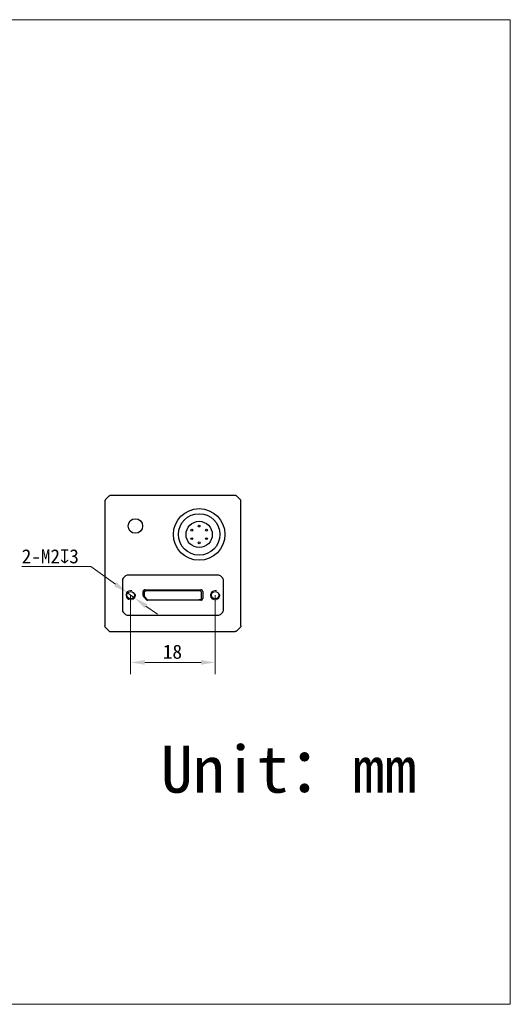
# Model space of a CAD drawing. Header units: millimetres. Extents: x 792 to 1089, y 318 to 528.
# Tile 2 of 2: x 985 to 1089, y 318 to 528. Entities that reach past the tile are written whole.
import ezdxf

# ---------------------------------------------------------------- set-up
doc = ezdxf.new("R2010")
doc.units = ezdxf.units.MM
doc.header["$LTSCALE"] = 16.335
doc.header["$PDMODE"] = 3
doc.header["$PDSIZE"] = 8
doc.layers.get('0').update_dxf_attribs({"linetype": 'CONTINUOUS'})
doc.layers.get('Defpoints').update_dxf_attribs({"linetype": 'CONTINUOUS'})
for name, color, linetype in [('51__DRAFT_DIMS', 7, 'CONTINUOUS'), ('ASM_DXF_FORMAT', 7, 'CONTINUOUS'), ('D-01-35-26-0DXF_CONTINUOUS_LINE', 7, 'CONTINUOUS'), ('D-01-36-26-0DXF_CONTINUOUS_LINE', 7, 'CONTINUOUS'), ('HR10A-7R-6PBDXF_CONTINUOUS_LINE', 7, 'CONTINUOUS')]:
    doc.layers.add(name, color=color, linetype=linetype)
doc.styles.get("Standard").update_dxf_attribs({"font": 'simfang.ttf'})
doc.dimstyles.new('DIMSTYLE_1$0', dxfattribs={"dimtxt": 3, "dimasz": 3, "dimexe": 2.5, "dimexo": 0, "dimgap": 0.75, "dimtad": 1, "dimdsep": 46, "dimtxsty": 'STANDARD', "dimblk": '_FILLED', "dimcen": 0.09, "dimclrd": 8, "dimclre": 8, "dimclrt": 7, "dimadec": 0, "dimazin": 0, "dimtp": 0.001, "dimtm": 0.001, "dimtfac": 1, "dimtofl": 0, "dimtmove": 0, "dimatfit": 3, "dimldrblk": '_FILLED', "dimfxl": 1, "dimtolj": 1, "dimlwd": 9, "dimlwe": 9, "dimarcsym": 0})
doc.dimstyles.new('DIMSTYLE_2', dxfattribs={"dimtxt": 3, "dimasz": 3, "dimexe": 2.5, "dimexo": 0, "dimtad": 1, "dimdec": 3, "dimdsep": 46, "dimtxsty": 'STANDARD', "dimblk": '_FILLED', "dimcen": 0.09, "dimclrd": 8, "dimclre": 8, "dimclrt": 7, "dimadec": 0, "dimazin": 0, "dimtp": 0.001, "dimtm": 0.001, "dimtfac": 1, "dimtdec": 3, "dimtmove": 0, "dimatfit": 2, "dimldrblk": '_FILLED', "dimfxl": 1, "dimtolj": 1, "dimlwd": 9, "dimlwe": 9, "dimarcsym": 0})

# ---------------------------------------------------------------- blocks, each defined once
blk = doc.blocks.new('_FILLED')
at = {"color": 0, "linetype": 'ByBlock'}
blk.add_solid([(0, 0), (-1, 0.167), (-1, -0.167)], dxfattribs=at)
blk = doc.blocks.new('*D295')
at = {"layer": '51__DRAFT_DIMS', "color": 8, "lineweight": 9}
for p, q in [((999.76, 411.16), (985.07, 411.16)), ((1005.03, 407.39), (999.76, 411.16)), ((1009.1, 404.48), (1007.47, 405.64)), ((1011.54, 402.73), (1013.98, 400.98))]:
    blk.add_line(p, q, dxfattribs=at)
at = {"layer": 'Defpoints', "color": 0}
for p in [(1007.47, 405.64), (1009.1, 404.48)]:
    blk.add_point(p, dxfattribs=at)
at = {"layer": '51__DRAFT_DIMS', "color": 8, "lineweight": 9, "xscale": 3, "yscale": 3, "zscale": 3}
for p, rotation in [((1007.47, 405.64), 324.3908799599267), ((1009.1, 404.48), 144.3908799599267)]:
    blk.add_blockref('_FILLED', p, dxfattribs=dict(at, rotation=rotation))
at = {"layer": '51__DRAFT_DIMS', "color": 7, "insert": (985.07, 414.85), "char_height": 3, "attachment_point": 1}
blk.add_mtext('\\A1;{2-M2{\\fgdt;x}3}', dxfattribs=at)
blk = doc.blocks.new('*D296')
at = {"layer": 'D-01-35-26-0DXF_CONTINUOUS_LINE', "color": 8, "linetype": 'Continuous', "lineweight": 9}
for p, q in [((1008.28, 405.06), (1008.28, 388.22)), ((1026.28, 405.06), (1026.28, 388.22)), ((1011.28, 390.72), (1023.28, 390.72))]:
    blk.add_line(p, q, dxfattribs=at)
at = {"layer": 'Defpoints', "color": 0, "linetype": 'Continuous'}
for p in [(1008.28, 405.06), (1026.28, 405.06), (1026.28, 390.72)]:
    blk.add_point(p, dxfattribs=at)
at = {"layer": 'D-01-35-26-0DXF_CONTINUOUS_LINE', "color": 8, "linetype": 'Continuous', "lineweight": 9, "xscale": 3, "yscale": 3, "zscale": 3, "rotation": 180}
blk.add_blockref('_FILLED', (1008.28, 390.72), dxfattribs=at)
at = {"layer": 'D-01-35-26-0DXF_CONTINUOUS_LINE', "color": 8, "linetype": 'Continuous', "lineweight": 9, "xscale": 3, "yscale": 3, "zscale": 3}
blk.add_blockref('_FILLED', (1026.28, 390.72), dxfattribs=at)
at = {"layer": 'D-01-35-26-0DXF_CONTINUOUS_LINE', "color": 7, "linetype": 'Continuous', "lineweight": 30, "insert": (1017.19, 394.5), "char_height": 3, "attachment_point": 2}
blk.add_mtext('\\A1;18', dxfattribs=at)

msp = doc.modelspace()

# ---------------------------------------------------------------- linework, layer by layer
at = {"layer": 'ASM_DXF_FORMAT', "color": 7, "linetype": 'Continuous', "lineweight": 15}
for p, q in [((792.1945, 527.797), (1089.1945, 527.797)), ((1089.1945, 317.797), (1089.1945, 527.797)), ((792.1945, 317.797), (1089.1945, 317.797))]:
    msp.add_line(p, q, dxfattribs=at)
at = {"layer": 'D-01-35-26-0DXF_CONTINUOUS_LINE', "color": 7, "linetype": 'Continuous', "lineweight": 30}
for p, q in [((1030.5772, 426.3098), (1003.9914, 426.3098)), ((1002.7843, 425.1027), (1002.7843, 413.1681)), ((1003.6378, 426.1634), (1002.9307, 425.4562)), ((1031.6378, 425.4562), (1030.9307, 426.1634)), ((1031.7843, 398.5169), (1031.7843, 425.1027)), ((1002.7843, 413.1681), (1002.7843, 408.4515)), ((1002.7843, 408.4515), (1002.7843, 400.6398)), ((1006.5093, 408.3027), (1006.5093, 401.8169)), ((1007.1628, 409.1634), (1006.6557, 408.6562)), ((1027.0522, 409.3098), (1007.5164, 409.3098)), ((1027.9128, 408.6562), (1027.4057, 409.1634)), ((1028.0593, 401.8169), (1028.0593, 408.3027)), ((1010.9378, 404.9598), (1010.9378, 405.8098)), ((1011.1593, 405.6519), (1011.1593, 404.9739)), ((1011.3343, 406.2063), (1023.2343, 406.2063)), ((1023.0887, 405.9519), (1011.4517, 405.9519)), ((1011.4593, 405.9519), (1011.4803, 405.9519)), ((1023.0887, 405.9519), (1023.1093, 405.9519)), ((1023.4093, 404.3719), (1023.4093, 405.6519)), ((1023.6308, 405.8098), (1023.6308, 404.3598)), ((1011.6539, 404.0794), (1011.0539, 404.6794)), ((1011.2444, 404.7645), (1011.831, 404.1626)), ((1023.2343, 403.9633), (1011.9343, 403.9633)), ((1012.0458, 404.0719), (1012.1193, 404.0719)), ((1012.1193, 404.0719), (1022.7943, 404.0719)), ((1023.1093, 404.0719), (1022.7943, 404.0719)), ((1006.6557, 401.4634), (1007.1628, 400.9562)), ((1027.4057, 400.9562), (1027.9128, 401.4634)), ((1002.7843, 400.6398), (1002.7843, 398.5169)), ((1007.5164, 400.8098), (1027.0522, 400.8098)), ((1003.7603, 397.3098), (1002.9307, 398.1634)), ((1003.7603, 397.3098), (1030.5772, 397.3098)), ((1031.6378, 398.1634), (1030.9307, 397.4562))]:
    msp.add_line(p, q, dxfattribs=at)
for centre, radius in [((1022.8842, 418.0097), 4.425), ((1009.2843, 419.8098), 1.5475), ((1022.8842, 418.0097), 2.8)]:
    msp.add_circle(centre, radius, dxfattribs=at)
for centre, radius, start, end in [((1003.9914, 425.8098), 0.5, 90, 135), ((1003.9921, 425.8064), 0.5034, 97.968687, 111.553426), ((1003.9916, 425.8112), 0.4986, 90.023338, 97.98448), ((1030.5772, 425.8098), 0.5, 45, 90), ((1030.577, 425.8116), 0.4982, 82.470803, 89.978987), ((1030.5764, 425.8062), 0.5036, 68.449046, 82.48334), ((1003.2843, 425.1027), 0.5, 135, 180), ((1003.2825, 425.1025), 0.4982, 172.470803, 179.978987), ((1003.2878, 425.1019), 0.5036, 158.449046, 172.48334), ((1003.2764, 425.106), 0.4915, 156.538163, 158.396363), ((1003.287, 425.1009), 0.5033, 143.080853, 156.489058), ((1003.2835, 425.1037), 0.4988, 135.023667, 143.097303), ((1003.9899, 425.811), 0.4981, 127.665715, 134.980172), ((1003.9934, 425.8068), 0.5036, 113.515088, 127.67677), ((1003.9881, 425.8177), 0.4915, 111.603636, 113.461837), ((1030.5804, 425.8177), 0.4915, 66.538163, 68.396363), ((1030.5753, 425.807), 0.5033, 53.080853, 66.489058), ((1030.5782, 425.8105), 0.4988, 45.023667, 53.097303), ((1031.2843, 425.1027), 0.5, 0, 45), ((1031.2855, 425.1041), 0.4981, 37.665715, 44.980172), ((1031.2812, 425.1007), 0.5036, 23.515088, 37.67677), ((1031.2921, 425.106), 0.4915, 21.603636, 23.461837), ((1031.2809, 425.102), 0.5034, 7.968687, 21.553426), ((1031.2856, 425.1025), 0.4986, 0.023338, 7.98448), ((1007.0093, 408.3027), 0.5, 135, 179.999997), ((1007.5164, 408.8098), 0.5, 90.000003, 135), ((1027.0522, 408.8098), 0.5, 45, 89.999997), ((1027.5593, 408.3027), 0.5, 0.000003, 45), ((1011.3343, 405.8098), 0.3965, 90, 180), ((1011.4593, 405.6519), 0.3, 90, 180), ((1023.1093, 405.6519), 0.3, 0, 90), ((1023.2343, 405.8098), 0.3965, 0, 90), ((1011.3343, 404.9598), 0.3965, 180, 225), ((1011.4593, 404.9739), 0.3, 180, 224.255941), ((1011.9343, 404.3598), 0.3965, 225, 270), ((1012.0458, 404.3719), 0.3, 224.255941, 270), ((1023.1093, 404.3719), 0.3, 270, 0), ((1023.2343, 404.3598), 0.3965, 270, 0), ((1007.0093, 401.8169), 0.5, 180.000003, 225), ((1027.5593, 401.8169), 0.5, 315, 359.999997), ((1007.5164, 401.3098), 0.5, 225, 269.999997), ((1027.0522, 401.3098), 0.5, 270.000003, 315)]:
    msp.add_arc(centre, radius, start, end, dxfattribs=at)
for points in [[(1002.8235, 398.3228), (1002.7979, 398.3836), (1002.7843, 398.4509), (1002.7843, 398.5169)], [(1002.9307, 398.1634), (1002.8854, 398.2086), (1002.8484, 398.2638), (1002.8235, 398.3228)], [(1030.7713, 397.349), (1030.7105, 397.3234), (1030.6432, 397.3098), (1030.5772, 397.3098)], [(1030.9307, 397.4562), (1030.8854, 397.4109), (1030.8303, 397.3739), (1030.7713, 397.349)], [(1031.7471, 398.3278), (1031.7223, 398.2669), (1031.6844, 398.2099), (1031.6378, 398.1634)], [(1031.7843, 398.5169), (1031.7843, 398.4527), (1031.7714, 398.3873), (1031.7471, 398.3278)]]:
    msp.add_open_spline(points, degree=3, dxfattribs=at)
at = {"layer": 'D-01-36-26-0DXF_CONTINUOUS_LINE', "color": 7, "linetype": 'Continuous', "lineweight": 30}
for centre in [(1008.2843, 405.0598), (1026.2843, 405.0598)]:
    msp.add_circle(centre, 0.8, dxfattribs=at)
at = {"layer": 'D-01-36-26-0DXF_CONTINUOUS_LINE', "color": 7, "linetype": 'Continuous', "lineweight": 15}
for centre in [(1008.2843, 405.0598), (1026.2843, 405.0598)]:
    msp.add_arc(centre, 1, 75, 15, dxfattribs=at)
at = {"layer": 'HR10A-7R-6PBDXF_CONTINUOUS_LINE', "color": 7, "linetype": 'Continuous', "lineweight": 30}
for centre, radius in [((1022.8842, 418.0097), 5.5), ((1022.8842, 419.8097), 0.2), ((1021.3242, 418.9097), 0.2), ((1024.4442, 418.9097), 0.2), ((1021.3242, 417.1097), 0.2), ((1022.8842, 416.2097), 0.2), ((1024.4442, 417.1097), 0.2)]:
    msp.add_circle(centre, radius, dxfattribs=at)

# ---------------------------------------------------------------- texts
at = {"insert": (1014.7056, 372.9345), "char_height": 10, "attachment_point": 1}
msp.add_mtext_dynamic_manual_height_columns('Unit：mm', width=63.843551, gutter_width=1, heights=[0], dxfattribs=at)

# ---------------------------------------------------------------- dimensions: what is measured, and where the dimension line sits
at = {"layer": '51__DRAFT_DIMS', "color": 4}
dim = msp.add_diameter_dim_2p(p1=(1009.0973, 404.4775), p2=(1007.4713, 405.642), text='{2-M<>{\\fgdt;x}3}', dimstyle='DIMSTYLE_2', override={"dimtih": 1, "dimtoh": 1, "dimpost": '<>'}, dxfattribs=at)
dim.commit()
dim.dimension.update_dxf_attribs({"geometry": '*D295', "text_midpoint": (992.1024, 411.1624), "dimtype": 163})
at = {"layer": 'D-01-35-26-0DXF_CONTINUOUS_LINE', "color": 7, "linetype": 'Continuous', "lineweight": 30}
dim = msp.add_linear_dim(base=(1026.2843, 390.7194), p1=(1008.2843, 405.0598), p2=(1026.2843, 405.0598), dimstyle='DIMSTYLE_1$0', dxfattribs=at)
dim.commit()
dim.dimension.update_dxf_attribs({"geometry": '*D296', "text_midpoint": (1017.1876, 390.7194), "dimtype": 160})

doc.saveas('drawing.dxf')
